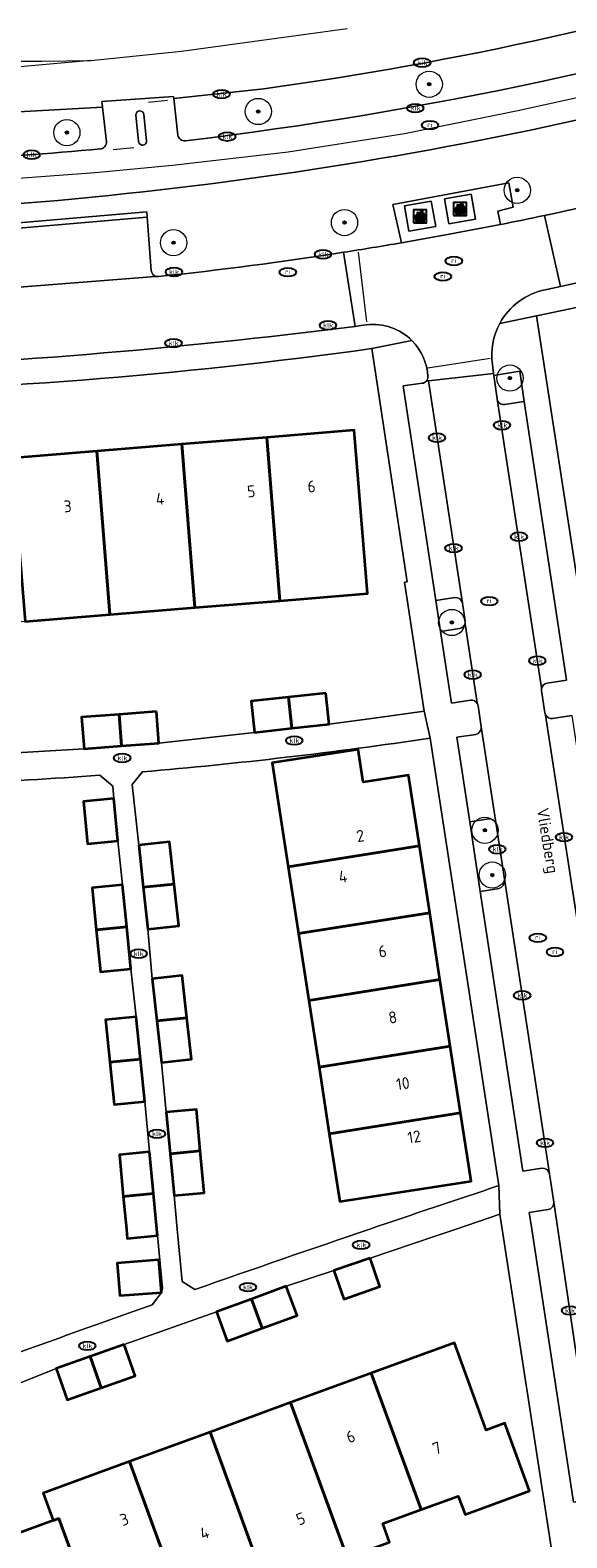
# Model space of a CAD drawing. Header units: metres. Extents: x 103671 to 105190, y 427150 to 429171.
# Tile 26 of 256: x 103934 to 103975, y 427226 to 427341. Entities that reach past the tile are written whole.
import ezdxf
from ezdxf.enums import TextEntityAlignment as Align

# ---------------------------------------------------------------- set-up
doc = ezdxf.new("R2010")
doc.units = ezdxf.units.M
for name, color, linetype, lineweight in [('B-WE-GR-BEPLANTING_CULTUUR_HEESTERS-GV', 253, 'Continuous', 18), ('B-WE-GR-BOOM-S', 253, 'Continuous', 25), ('B-WE-IE-AFVAL APART PLAATS-S', 253, 'Continuous', 25), ('B-WE-IE-MEUBILAIR-S', 253, 'Continuous', 25), ('B-WE-OG-BEBOUWING-GV', 253, 'Continuous', 35), ('B-WE-OG-BEBOUWING-T18', 7, 'Continuous', 18), ('B-WE-OG-TERREIN_BEGROEID-GV', 253, 'Continuous', 18), ('B-WE-OG-TERREIN_ERF-GV', 253, 'Continuous', 18), ('B-WE-OG-TOPOGRAFIE-T18', 7, 'Continuous', 18), ('B-WE-VH-GESLOTENVERHARDING_ASFALT-GV', 253, 'Continuous', 18), ('B-WE-VH-GESLOTENVERHARDING_BETON-GV', 253, 'Continuous', 18), ('B-WE-VH-OPENVERHARDING-GV', 253, 'Continuous', 18), ('B-WE-VH-OPENVERHARDING_BETONSTRAATSTEEN-GV', 253, 'Continuous', 18), ('B-WE-VH-OPENVERHARDING_TEGEL-GV', 253, 'Continuous', 18), ('B-WE-VW-MARKERING_PICTOGRAM-G', 253, 'Continuous', 18)]:
    doc.layers.add(name, color=color, linetype=linetype, lineweight=lineweight)
doc.styles.add('NLCS-ISO', font='NLCS-ISO.ttf')
doc.styles.add('NLCS-ISO-M500-T18', font='NLCS-ISO.ttf', dxfattribs={"height": 0.9})

# ---------------------------------------------------------------- blocks, each defined once
blk = doc.blocks.new('SIE-AFVAL APART PLAATS-SO')
h = blk.add_hatch(color=256)
h.dxf.hatch_style = 1
h.paths.add_polyline_path([(-0.09, 0.07), (-1.76, 0.07, 0.819081), (-1.79, -0.09), (-1.4, -2.19, 0.36153), (-1.37, -2.21), (-0.47, -2.21, 0.36153), (-0.44, -2.19), (-0.05, -0.09, 0.819081)])
h.paths.add_polyline_path([(-0.16, -0.1), (-0.2, -0.33), (-0.49, -0.33), (-0.47, -0.1)], flags=16)
h.paths.add_polyline_path([(-0.55, -0.1), (-0.58, -0.33), (-0.87, -0.33), (-0.87, -0.1)], flags=16)
h.paths.add_polyline_path([(-0.22, -0.42), (-0.27, -0.73), (-0.53, -0.73), (-0.5, -0.42)], flags=16)
h.paths.add_polyline_path([(-0.58, -0.42), (-0.61, -0.73), (-0.87, -0.73), (-0.87, -0.42)], flags=16)
h.paths.add_polyline_path([(-0.95, -0.1), (-0.95, -0.33), (-1.27, -0.33), (-1.29, -0.1)], flags=16)
h.paths.add_polyline_path([(-0.95, -0.42), (-0.95, -0.73), (-1.23, -0.73), (-1.26, -0.42)], flags=16)
h.paths.add_polyline_path([(-0.29, -0.83), (-0.34, -1.09), (-0.56, -1.09), (-0.54, -0.83)], flags=16)
h.paths.add_polyline_path([(-0.62, -0.83), (-0.65, -1.09), (-0.87, -1.09), (-0.87, -0.83)], flags=16)
h.paths.add_polyline_path([(-0.95, -0.83), (-0.95, -1.09), (-1.2, -1.09), (-1.22, -0.83)], flags=16)
h.paths.add_polyline_path([(-1.35, -0.33), (-1.64, -0.33), (-1.69, -0.1), (-1.37, -0.1)], flags=16)
h.paths.add_polyline_path([(-1.34, -0.42), (-1.31, -0.73), (-1.57, -0.73), (-1.63, -0.42)], flags=16)
h.paths.add_polyline_path([(-0.36, -1.18), (-0.41, -1.44), (-0.6, -1.44), (-0.57, -1.18)], flags=16)
h.paths.add_polyline_path([(-0.65, -1.18), (-0.68, -1.44), (-0.87, -1.44), (-0.87, -1.18)], flags=16)
h.paths.add_polyline_path([(-1.3, -0.83), (-1.28, -1.09), (-1.5, -1.09), (-1.55, -0.83)], flags=16)
h.paths.add_polyline_path([(-0.95, -1.18), (-0.95, -1.44), (-1.17, -1.44), (-1.19, -1.18)], flags=16)
h.paths.add_polyline_path([(-0.42, -1.53), (-0.47, -1.79), (-0.63, -1.79), (-0.6, -1.53)], flags=16)
h.paths.add_polyline_path([(-1.27, -1.18), (-1.25, -1.44), (-1.44, -1.44), (-1.49, -1.18)], flags=16)
h.paths.add_polyline_path([(-0.69, -1.53), (-0.71, -1.79), (-0.87, -1.79), (-0.87, -1.53)], flags=16)
h.paths.add_polyline_path([(-0.95, -1.53), (-0.95, -1.79), (-1.13, -1.79), (-1.16, -1.53)], flags=16)
h.paths.add_polyline_path([(-1.24, -1.53), (-1.22, -1.79), (-1.37, -1.79), (-1.42, -1.53)], flags=16)
h.paths.add_polyline_path([(-0.49, -1.89), (-0.53, -2.13), (-0.66, -2.13), (-0.64, -1.89)], flags=16)
h.paths.add_polyline_path([(-0.72, -1.89), (-0.74, -2.13), (-0.87, -2.13), (-0.87, -1.89)], flags=16)
h.paths.add_polyline_path([(-0.95, -1.89), (-0.95, -2.13), (-1.1, -2.13), (-1.12, -1.89)], flags=16)
h.paths.add_polyline_path([(-1.21, -1.89), (-1.18, -2.13), (-1.31, -2.13), (-1.35, -1.89)], flags=16)
h.paths.add_polyline_path([(-0.19, 0.78, -0.01173), (-0.3, 0.78, -0.148797), (-0.42, 1.03, -0.136076), (-0.69, 0.87), (-0.78, 0.85, -0.038293), (-1.14, 0.96), (-1.19, 0.81, -0.243822), (-1.56, 0.45, 0.344326), (-1, 0.22, -0.139345), (-0.6, 0.22, 0.618436), (-0.56, 0.27, -0.441494), (-0.47, 0.44, 0.309048)])
h.paths.add_polyline_path([(-0.49, 0.51, 0.351556), (-0.64, 0.31, 0.121061), (-1.02, 0.29, -0.288745), (-1.45, 0.42, 0.203599), (-1.12, 0.79), (-1.09, 0.87, 0.083075), (-0.28, 0.71, -0.242261)], flags=16)
h.paths.add_polyline_path([(-0.4, 0.79, -0.023345), (-0.63, 0.82, 0.07081), (-0.46, 0.9, 0.059965)], flags=16)
h.paths.add_polyline_path([(1.12, 1.48), (-1.07, 1.48, 0.860559), (-1.08, 1.42), (0.29, 1, -0.146703), (0.53, 0.28, 0.421968), (0.56, 0.25), (1.6, 0.31, 0.450293), (1.63, 0.34, 0.122241)])
h.paths.add_polyline_path([(0.26, 1.93, 1), (1.07, 1.93, 1)])
h.paths.add_polyline_path([(1.65, 0.15, 0.429303), (1.62, 0.18), (0.55, 0.23, 0.38429), (0.51, 0.2), (0.16, -2.16, 0.83726), (0.22, -2.18), (0.99, -0.78, -0.688204), (1.05, -0.78), (1.36, -2.14, 0.84934), (1.42, -2.14)])
for p, q in [((-0.09, 0.07), (-1.76, 0.07)), ((-1.4, -2.19), (-1.79, -0.09)), ((-1.37, -0.1), (-1.69, -0.1)), ((-1.64, -0.33), (-1.69, -0.1)), ((-1.64, -0.33), (-1.35, -0.33)), ((-1.63, -0.42), (-1.34, -0.42)), ((-1.57, -0.73), (-1.63, -0.42)), ((-1.57, -0.73), (-1.31, -0.73)), ((-1.55, -0.83), (-1.3, -0.83)), ((-1.5, -1.09), (-1.55, -0.83)), ((-1.5, -1.09), (-1.28, -1.09)), ((-1.49, -1.18), (-1.27, -1.18)), ((-1.44, -1.44), (-1.49, -1.18)), ((-1.44, -1.44), (-1.25, -1.44)), ((-1.42, -1.53), (-1.24, -1.53)), ((-1.37, -1.79), (-1.42, -1.53)), ((-1.37, -1.79), (-1.22, -1.79)), ((-1.37, -2.21), (-0.47, -2.21)), ((-1.31, -2.13), (-1.35, -1.89)), ((-1.35, -1.89), (-1.21, -1.89)), ((-1.31, -2.13), (-1.18, -2.13)), ((-0.95, -0.1), (-1.29, -0.1)), ((-1.27, -0.33), (-0.95, -0.33)), ((-1.26, -0.42), (-0.95, -0.42)), ((-1.23, -0.73), (-0.95, -0.73)), ((-1.22, -0.83), (-0.95, -0.83)), ((-1.2, -1.09), (-0.95, -1.09)), ((-1.19, -1.18), (-0.95, -1.18)), ((-1.17, -1.44), (-0.95, -1.44)), ((-1.16, -1.53), (-0.95, -1.53)), ((-1.13, -1.79), (-0.95, -1.79)), ((-1.12, -1.89), (-0.95, -1.89)), ((-1.1, -2.13), (-0.95, -2.13)), ((-0.95, -0.1), (-0.95, -0.33)), ((-0.95, -0.42), (-0.95, -0.73)), ((-0.95, -0.83), (-0.95, -1.09)), ((-0.95, -1.18), (-0.95, -1.44)), ((-0.95, -1.53), (-0.95, -1.79)), ((-0.95, -1.89), (-0.95, -2.13)), ((-0.87, -0.1), (-0.87, -0.33)), ((-0.55, -0.1), (-0.87, -0.1)), ((-0.87, -0.33), (-0.58, -0.33)), ((-0.87, -0.42), (-0.87, -0.73)), ((-0.87, -0.42), (-0.58, -0.42)), ((-0.87, -0.73), (-0.61, -0.73)), ((-0.87, -0.83), (-0.62, -0.83)), ((-0.87, -0.83), (-0.87, -1.09)), ((-0.87, -1.09), (-0.65, -1.09)), ((-0.87, -1.18), (-0.65, -1.18)), ((-0.87, -1.18), (-0.87, -1.44)), ((-0.87, -1.44), (-0.68, -1.44)), ((-0.87, -1.53), (-0.69, -1.53)), ((-0.87, -1.53), (-0.87, -1.79)), ((-0.87, -1.79), (-0.71, -1.79)), ((-0.87, -1.89), (-0.87, -2.13)), ((-0.87, -1.89), (-0.72, -1.89)), ((-0.87, -2.13), (-0.74, -2.13)), ((-0.66, -2.13), (-0.53, -2.13)), ((-0.64, -1.89), (-0.49, -1.89)), ((-0.63, -1.79), (-0.47, -1.79)), ((-0.6, -1.44), (-0.41, -1.44)), ((-0.6, -1.53), (-0.42, -1.53)), ((-0.57, -1.18), (-0.36, -1.18)), ((-0.56, -1.09), (-0.34, -1.09)), ((-0.54, -0.83), (-0.29, -0.83)), ((-0.53, -0.73), (-0.27, -0.73)), ((-0.53, -2.13), (-0.49, -1.89)), ((-0.5, -0.42), (-0.22, -0.42)), ((-0.49, -0.33), (-0.2, -0.33)), ((-0.16, -0.1), (-0.47, -0.1)), ((-0.47, -1.79), (-0.42, -1.53)), ((-0.44, -2.19), (-0.05, -0.09)), ((-0.41, -1.44), (-0.36, -1.18)), ((-0.34, -1.09), (-0.29, -0.83)), ((-0.27, -0.73), (-0.22, -0.42)), ((-0.2, -0.33), (-0.16, -0.1))]:
    blk.add_line(p, q)
blk.add_lwpolyline([(-2.5, -2.51), (2.5, -2.51), (2.5, 2.49), (-2.5, 2.49)], close=True)
for points in [[(-0.78, 0.85, -0.038293), (-1.14, 0.96), (-1.19, 0.81, -0.243822), (-1.56, 0.45, 0.344326), (-1, 0.22, -0.139345), (-0.6, 0.22, 0.618436), (-0.56, 0.27, -0.441494), (-0.47, 0.44, 0.309048), (-0.19, 0.78, -0.01173), (-0.3, 0.78, -0.01173)], [(-0.78, 0.85), (-0.69, 0.87, 0.136076), (-0.42, 1.03, 0.156405), (-0.29, 0.77)], [(-0.78, 0.85), (-0.69, 0.87, 0.136076), (-0.42, 1.03, 0.148797), (-0.3, 0.78, 0.148797)], [(-0.63, 0.82, 0.07081), (-0.46, 0.9, 0.059965), (-0.4, 0.79, 0.059965)], [(-0.4, 0.79, -0.023345), (-0.63, 0.82)]]:
    blk.add_lwpolyline(points, format="xyb")
for points in [[(-1.09, 0.87), (-1.12, 0.79, -0.203599), (-1.45, 0.42, 0.288745), (-1.02, 0.29, -0.121061), (-0.64, 0.31, -0.351556), (-0.49, 0.51, 0.242261), (-0.28, 0.71, -0.083075)], [(-1.07, 1.48), (1.12, 1.48, -0.122241), (1.63, 0.34, -0.450293), (1.6, 0.31), (0.56, 0.25, -0.421968), (0.53, 0.28, 0.146703), (0.29, 1), (-1.08, 1.42, -0.860559)], [(0.55, 0.23), (1.62, 0.18, -0.429303), (1.65, 0.15), (1.42, -2.14, -0.84934), (1.36, -2.14), (1.05, -0.78, 0.688204), (0.99, -0.78), (0.22, -2.18, -0.83726), (0.16, -2.16), (0.51, 0.2, -0.38429)]]:
    blk.add_lwpolyline(points, format="xyb", close=True)
for points in [[(-1.35, -0.33), (-1.37, -0.1)], [(-1.31, -0.73), (-1.34, -0.42)], [(-1.28, -1.09), (-1.3, -0.83)], [(-1.27, -0.33), (-1.29, -0.1)], [(-1.25, -1.44), (-1.27, -1.18)], [(-1.23, -0.73), (-1.26, -0.42)], [(-1.22, -1.79), (-1.24, -1.53)], [(-1.2, -1.09), (-1.22, -0.83)], [(-1.18, -2.13), (-1.21, -1.89)], [(-1.17, -1.44), (-1.19, -1.18)], [(-1.18, -2.22), (-1.18, -2.21)], [(-1.13, -1.79), (-1.16, -1.53)], [(-1.1, -2.13), (-1.12, -1.89)], [(-0.74, -2.13), (-0.72, -1.89)], [(-0.71, -1.79), (-0.69, -1.53)], [(-0.68, -1.44), (-0.65, -1.18)], [(-0.66, -2.13), (-0.64, -1.89)], [(-0.65, -1.09), (-0.62, -0.83)], [(-0.63, -1.79), (-0.6, -1.53)], [(-0.61, -0.73), (-0.58, -0.42)], [(-0.6, -1.44), (-0.57, -1.18)], [(-0.58, -0.33), (-0.55, -0.1)], [(-0.56, -1.09), (-0.54, -0.83)], [(-0.53, -0.73), (-0.5, -0.42)], [(-0.49, -0.33), (-0.47, -0.1)]]:
    blk.add_lwpolyline(points)
blk.add_circle((0.66, 1.93), 0.401)
for centre, radius, start, end in [((-1.76, -0.01), 0.0869, 90, 247.28103), ((-0.09, -0.01), 0.0869, 292.71897, 90), ((-1.37, -2.18), 0.0318, 190.49429, 270), ((-0.47, -2.18), 0.0318, 270, 349.50571)]:
    blk.add_arc(centre, radius, start, end)
blk = doc.blocks.new('SIE-MEUBILAIR_PUT_KOLK-SO')
blk.add_ellipse((0, 0), major_axis=(1.25, 0), ratio=0.54)
at = {"style": 'NLCS-ISO'}
blk.add_text('klk', height=0.75, dxfattribs=at).set_placement((0.03, 0), align=Align.MIDDLE_CENTER)
blk = doc.blocks.new('SIE-MEUBILAIR_PUT_RIOOLPUT-SO')
blk.add_ellipse((0, 0), major_axis=(1.25, 0), ratio=0.54)
at = {"style": 'NLCS-ISO'}
blk.add_text('ri', height=0.75, dxfattribs=at).set_placement((-0.04, 0.07), align=Align.MIDDLE_CENTER)
blk = doc.blocks.new('SGR-BOOM_GBKN-SO')
at = {"linetype": 'ByBlock', "lineweight": 18}
h = blk.add_hatch(color=0, dxfattribs=at)
h.dxf.hatch_style = 1
edge = h.paths.add_edge_path()
edge.add_arc((0, 0), 0.25, 0, 360)
at = {"color": 0, "linetype": 'ByBlock', "lineweight": 18}
for radius in [2, 0.25]:
    blk.add_circle((0, 0), radius, dxfattribs=at)
at = {"color": 0, "linetype": 'ByBlock', "lineweight": 18, "style": 'NLCS-ISO'}
blk.add_attdef('SOORT', (2.5, 0), '', height=1.5, dxfattribs=at)

msp = doc.modelspace()

# ---------------------------------------------------------------- linework, layer by layer
at = {"layer": 'B-WE-GR-BEPLANTING_CULTUUR_HEESTERS-GV', "flags": 128}
for points in [[(103970.29, 427312.787), (103971.773, 427313.026), (103971.462, 427315.323), (103969.473, 427315.003)], [(103969.473, 427315.003), (103969.715, 427313.214)], [(103966.508, 427298.083), (103965.06, 427297.862), (103965.419, 427295.508), (103966.867, 427295.729)], [(103967.286, 427296.299), (103967.078, 427297.664)], [(103969.079, 427281.236), (103967.631, 427281.015), (103968.44, 427275.709), (103969.888, 427275.93)], [(103969.648, 427280.817), (103969.648, 427280.818)], [(103970.307, 427276.499), (103969.648, 427280.817)]]:
    msp.add_lwpolyline(points, dxfattribs=at)
at = {"layer": 'B-WE-GR-BEPLANTING_CULTUUR_HEESTERS-GV'}
for points in [[(103969.715, 427313.214, 0.0800735), (103969.756, 427313.074)], [(103969.756, 427313.074, 0.3382319), (103970.29, 427312.787)], [(103967.078, 427297.664, 0.3850614), (103966.508, 427298.083)], [(103966.867, 427295.729, 0.3266795), (103967.285, 427296.143)], [(103967.285, 427296.143, 0.0833299), (103967.286, 427296.299)], [(103969.648, 427280.818, 0.3855237), (103969.079, 427281.236)], [(103969.888, 427275.93, 0.2783667), (103970.307, 427276.499)]]:
    msp.add_lwpolyline(points, format="xyb", dxfattribs=at)
at = {"layer": 'B-WE-OG-BEBOUWING-GV', "flags": 128}
for points in [[(103952.162, 427310.287), (103953.172, 427297.846), (103959.846, 427298.388), (103958.836, 427310.829)], [(103945.687, 427309.761), (103939.213, 427309.236), (103940.223, 427296.794), (103946.698, 427297.32)], [(103946.698, 427297.32), (103953.172, 427297.846), (103952.162, 427310.287), (103945.687, 427309.761)], [(103932.738, 427308.71), (103933.748, 427296.269), (103940.223, 427296.794), (103939.213, 427309.236)], [(103953.824, 427290.512), (103950.988, 427290.205), (103951.245, 427287.824), (103954.081, 427288.131)], [(103956.659, 427290.819), (103953.824, 427290.512), (103954.081, 427288.131), (103956.917, 427288.437)], [(103940.916, 427289.191), (103938.061, 427288.974), (103938.243, 427286.58), (103941.097, 427286.796)], [(103943.77, 427289.407), (103940.916, 427289.191), (103941.097, 427286.796), (103943.951, 427287.012)], [(103953.807, 427277.575), (103963.806, 427279.171), (103962.978, 427284.555), (103959.507, 427284.021), (103959.123, 427286.52), (103952.584, 427285.513)], [(103940.522, 427282.775), (103938.202, 427282.552), (103938.511, 427279.337), (103940.831, 427279.56)], [(103942.409, 427279.231), (103942.76, 427276.034), (103945.108, 427276.265), (103944.754, 427279.488)], [(103963.806, 427279.171), (103953.807, 427277.575), (103954.589, 427272.495), (103964.587, 427274.091)], [(103941.182, 427276.22), (103938.858, 427275.992), (103939.173, 427272.789), (103941.497, 427273.017)], [(103945.108, 427276.265), (103942.76, 427276.034), (103943.111, 427272.837), (103945.456, 427273.094)], [(103964.587, 427274.091), (103954.589, 427272.495), (103955.371, 427267.414), (103965.368, 427269.011)], [(103941.497, 427273.017), (103939.173, 427272.789), (103939.488, 427269.585), (103941.812, 427269.814)], [(103943.441, 427269.046), (103943.798, 427265.861), (103946.082, 427266.086), (103945.722, 427269.301)], [(103955.371, 427267.414), (103956.153, 427262.334), (103966.149, 427263.93), (103965.368, 427269.011)], [(103942.225, 427266.164), (103939.887, 427265.927), (103940.215, 427262.7), (103942.553, 427262.929)], [(103946.082, 427266.086), (103943.798, 427265.861), (103944.155, 427262.676), (103946.436, 427262.931)], [(103956.935, 427257.254), (103966.93, 427258.85), (103966.149, 427263.93), (103956.153, 427262.334)], [(103942.553, 427262.929), (103940.215, 427262.7), (103940.542, 427259.472), (103942.879, 427259.709)], [(103944.513, 427258.887), (103944.81, 427255.72), (103947.102, 427255.945), (103946.807, 427259.102)], [(103966.93, 427258.85), (103956.935, 427257.254), (103957.729, 427252.097), (103967.732, 427253.637)], [(103943.234, 427255.879), (103940.935, 427255.661), (103941.238, 427252.47), (103943.536, 427252.695)], [(103947.102, 427255.945), (103944.81, 427255.72), (103945.106, 427252.553), (103947.4, 427252.767)], [(103943.536, 427252.695), (103941.238, 427252.47), (103941.472, 427250), (103941.541, 427249.278), (103943.84, 427249.497), (103943.792, 427250)], [(103943.949, 427247.651), (103940.776, 427247.386), (103940.961, 427244.934), (103944.136, 427245.173)], [(103960.044, 427247.786), (103957.287, 427246.833), (103958.036, 427244.667), (103960.792, 427245.62)], [(103953.655, 427245.647), (103950.996, 427244.667), (103951.816, 427242.443), (103954.475, 427243.423)], [(103950.996, 427244.667), (103948.337, 427243.687), (103949.157, 427241.463), (103951.816, 427242.443)], [(103941.315, 427241.201), (103938.714, 427240.293), (103939.549, 427237.9), (103942.15, 427238.808)], [(103963.932, 427228.631), (103966.764, 427229.662), (103967.277, 427228.253), (103972.193, 427230.049), (103970.313, 427235.208), (103968.894, 427234.691), (103966.47, 427241.342), (103960.132, 427239.025)], [(103938.714, 427240.293), (103936.112, 427239.385), (103936.947, 427236.992), (103939.549, 427237.9)], [(103958.304, 427224.974), (103961.531, 427226.155), (103961.013, 427227.568), (103963.932, 427228.631), (103960.132, 427239.025), (103953.989, 427236.78)], [(103953.989, 427236.78), (103947.845, 427234.534), (103951.647, 427224.134), (103954.353, 427225.125), (103954.869, 427223.716), (103958.304, 427224.974)], [(103947.845, 427234.534), (103941.702, 427232.288), (103946.017, 427220.482), (103949.139, 427221.625), (103948.616, 427223.024), (103951.647, 427224.134)], [(103935.892, 427227.811), (103936.317, 427227.966), (103939.36, 427219.642), (103941.959, 427220.594), (103942.475, 427219.185), (103946.017, 427220.482), (103941.702, 427232.288), (103935.133, 427229.887)], [(103939.36, 427219.642), (103936.317, 427227.966), (103935.892, 427227.811), (103930.332, 427225.779), (103930.173, 427225.721), (103933.217, 427217.393), (103933.371, 427217.439), (103933.367, 427217.448), (103936.522, 427218.603), (103936.77, 427217.927), (103939.052, 427218.762), (103938.804, 427219.438)]]:
    msp.add_lwpolyline(points, close=True, dxfattribs=at)
at = {"layer": 'B-WE-OG-TERREIN_BEGROEID-GV'}
for points in [[(103995.22, 427346.458, -0.0412487), (103951.955, 427336.841)], [(103945.953, 427332.869, 0.0454958), (104000, 427344.43)], [(104000, 427340.801, -0.0661145), (103918.081, 427327.224)], [(103939.488, 427332.254, 0.4221137), (103939.945, 427332.807)], [(103945.396, 427333.31, 0.4174937), (103945.953, 427332.869)], [(103915.915, 427330.948, 0.017275), (103939.488, 427332.254)], [(103973.327, 427327.187, 0.0120817), (103987.119, 427330.445)], [(103969.991, 427326.504, 0.0027071), (103973.327, 427327.187)], [(103943.911, 427322.533, 0.0121663), (103958.028, 427324.384)], [(103958.028, 427324.384, 0.0039059), (103962.43, 427325.105)], [(103943.36, 427322.992, 0.3337164), (103943.755, 427322.541)], [(103943.755, 427322.541, 0.0767225), (103943.911, 427322.533)]]:
    msp.add_lwpolyline(points, format="xyb", dxfattribs=at)
at = {"layer": 'B-WE-OG-TERREIN_BEGROEID-GV', "flags": 128}
for points in [[(103951.955, 427336.841), (103945.089, 427336.084), (103945.396, 427333.31)], [(103939.945, 427332.807), (103939.653, 427335.439), (103924.975, 427334.629), (103921.959, 427334.55), (103918.97, 427334.454), (103915.509, 427334.371), (103914.713, 427334.268), (103913.953, 427334.046), (103913.266, 427333.677), (103912.642, 427333.189), (103912.096, 427332.619), (103911.682, 427331.939), (103911.411, 427331.306), (103911.35, 427331.136), (103911.313, 427330.987), (103915.915, 427330.948)], [(103962.43, 427325.105), (103961.775, 427328.013), (103970.613, 427329.661), (103970.945, 427327.807), (103969.781, 427327.516), (103969.991, 427326.504)], [(103933.262, 427322.203), (103932.997, 427326.198), (103932.97, 427326.606), (103943.021, 427327.453), (103943.052, 427327.045), (103943.36, 427322.992)]]:
    msp.add_lwpolyline(points, dxfattribs=at)
at = {"layer": 'B-WE-OG-TERREIN_ERF-GV'}
for points in [[(104000, 427326.345, -0.0202197), (103972.714, 427319.538)], [(103960.18, 427317.051, -0.0294919), (103915.87, 427313.568)], [(103964.614, 427287.385, -0.0162215), (103942.701, 427284.821)], [(103939.446, 427284.562, -0.0159401), (103917.671, 427283.635)], [(103960.031, 427250, -0.001953), (103969.854, 427253.303)], [(103946.68, 427245.381, -0.0025565), (103960.031, 427250)], [(103920.541, 427235.898, -0.0043478), (103943.436, 427244.236)]]:
    msp.add_lwpolyline(points, format="xyb", dxfattribs=at)
at = {"layer": 'B-WE-OG-TERREIN_ERF-GV', "flags": 128}
for points in [[(103972.714, 427319.538), (103977.009, 427291.727)], [(103925.073, 427285.895), (103924.975, 427288.346), (103927.866, 427288.462), (103930.78, 427288.579), (103930.878, 427286.127), (103938.243, 427286.58), (103938.061, 427288.974), (103940.916, 427289.191), (103943.77, 427289.407), (103943.951, 427287.012), (103951.245, 427287.824), (103950.988, 427290.205), (103953.824, 427290.512), (103956.659, 427290.819), (103956.917, 427288.437), (103960.54, 427288.919), (103964.162, 427289.441), (103962.675, 427299.248), (103962.873, 427299.278), (103960.18, 427317.051)], [(103915.87, 427313.568), (103916.3, 427306.381), (103919.669, 427306.655), (103919.589, 427307.642), (103926.263, 427308.184), (103932.738, 427308.71), (103939.213, 427309.236), (103945.687, 427309.761), (103952.162, 427310.287), (103958.836, 427310.829), (103959.846, 427298.388), (103953.172, 427297.846), (103946.698, 427297.32), (103940.223, 427296.794), (103933.748, 427296.269), (103927.274, 427295.743), (103920.6, 427295.201), (103920.227, 427299.788), (103916.858, 427299.514), (103917.563, 427285.734)], [(103969.854, 427253.303), (103964.614, 427287.385)], [(103940.522, 427282.775), (103940.43, 427283.734), (103939.446, 427284.562)], [(103942.701, 427284.821), (103941.902, 427283.851), (103942.409, 427279.231), (103944.754, 427279.488), (103945.108, 427276.265), (103945.456, 427273.094), (103943.111, 427272.837)], [(103943.436, 427244.236), (103944.136, 427245.173), (103944.223, 427245.469), (103943.84, 427249.497), (103941.541, 427249.278), (103941.472, 427250), (103941.238, 427252.47), (103940.935, 427255.661), (103943.234, 427255.879), (103942.879, 427259.709), (103940.542, 427259.472), (103940.215, 427262.7), (103939.887, 427265.927), (103942.225, 427266.164), (103941.812, 427269.814), (103939.488, 427269.585), (103939.173, 427272.789), (103938.858, 427275.992), (103941.182, 427276.22), (103940.831, 427279.56), (103938.511, 427279.337), (103938.202, 427282.552), (103940.522, 427282.775)], [(103943.111, 427272.837), (103943.441, 427269.046), (103945.722, 427269.301), (103946.082, 427266.086), (103946.436, 427262.931), (103944.155, 427262.676), (103944.513, 427258.887), (103946.807, 427259.102), (103947.102, 427255.945), (103947.4, 427252.767), (103945.106, 427252.553), (103945.345, 427250), (103945.719, 427245.997), (103946.68, 427245.381)], [(103969.939, 427251.118), (103966.598, 427250), (103964.988, 427249.461), (103960.044, 427247.786), (103960.792, 427245.62), (103958.036, 427244.667), (103957.287, 427246.833), (103953.655, 427245.647), (103954.475, 427243.423), (103951.816, 427242.443), (103949.157, 427241.463), (103948.337, 427243.687), (103941.315, 427241.201), (103942.15, 427238.808), (103939.549, 427237.9), (103936.947, 427236.992), (103936.112, 427239.385), (103929.196, 427236.6)], [(103973.85, 427225.769), (103970.111, 427250), (103969.939, 427251.118)], [(103930.332, 427225.779), (103935.892, 427227.811), (103935.133, 427229.887), (103941.702, 427232.288), (103947.845, 427234.534), (103953.989, 427236.78), (103960.132, 427239.025), (103966.47, 427241.342), (103968.894, 427234.691), (103970.313, 427235.208), (103972.193, 427230.049), (103967.277, 427228.253), (103966.764, 427229.662), (103963.932, 427228.631), (103961.013, 427227.568), (103961.531, 427226.155)]]:
    msp.add_lwpolyline(points, dxfattribs=at)
for points in [[(103954.589, 427272.495), (103953.807, 427277.575), (103952.584, 427285.513), (103959.123, 427286.52), (103959.507, 427284.021), (103962.978, 427284.555), (103963.806, 427279.171), (103964.587, 427274.091), (103965.368, 427269.011), (103966.149, 427263.93), (103966.93, 427258.85), (103967.732, 427253.637), (103957.729, 427252.097), (103956.935, 427257.254), (103956.153, 427262.334), (103955.371, 427267.414)], [(103944.136, 427245.173), (103940.961, 427244.934), (103940.776, 427247.386), (103943.949, 427247.651)]]:
    msp.add_lwpolyline(points, close=True, dxfattribs=at)
at = {"layer": 'B-WE-VH-GESLOTENVERHARDING_ASFALT-GV'}
for points in [[(103951.955, 427336.841, 0.0412487), (103995.22, 427346.458)], [(104000, 427344.43, -0.0454958), (103945.953, 427332.869)], [(103918.081, 427327.224, 0.0661145), (104000, 427340.801)], [(103942.195, 427334.834, -0.9923466), (103942.802, 427334.872)], [(103939.945, 427332.807, -0.4221137), (103939.488, 427332.254)], [(103943.001, 427332.876, -1.0352978), (103942.403, 427332.837)], [(103945.953, 427332.869, -0.4174937), (103945.396, 427333.31)], [(103939.488, 427332.254, -0.017275), (103915.915, 427330.948)]]:
    msp.add_lwpolyline(points, format="xyb", dxfattribs=at)
at = {"layer": 'B-WE-VH-GESLOTENVERHARDING_ASFALT-GV', "flags": 128}
for points in [[(103924.975, 427334.629), (103939.653, 427335.439), (103939.607, 427335.858), (103945.071, 427336.249), (103945.089, 427336.084), (103951.955, 427336.841)], [(103945.396, 427333.31), (103945.089, 427336.084), (103945.071, 427336.249), (103939.607, 427335.858), (103939.653, 427335.439)], [(103939.653, 427335.439), (103939.945, 427332.807)], [(103942.403, 427332.837), (103942.195, 427334.834)], [(103942.802, 427334.872), (103943.001, 427332.876)]]:
    msp.add_lwpolyline(points, dxfattribs=at)
at = {"layer": 'B-WE-VH-GESLOTENVERHARDING_BETON-GV', "flags": 128}
for points in [[(103962.66, 427327.909), (103962.999, 427325.997), (103965.042, 427326.359), (103964.703, 427328.27)], [(103965.704, 427328.453), (103966.042, 427326.542), (103968.085, 427326.904), (103967.747, 427328.815)]]:
    msp.add_lwpolyline(points, close=True, dxfattribs=at)
at = {"layer": 'B-WE-VH-OPENVERHARDING-GV'}
for points in [[(103942.802, 427334.872, 0.9923466), (103942.195, 427334.834)], [(103942.403, 427332.837, 1.0352978), (103943.001, 427332.876)], [(103973.327, 427327.187, -0.0027071), (103969.991, 427326.504)], [(103962.43, 427325.105, -0.0039059), (103958.028, 427324.384)], [(103969.921, 427318.961, -0.2233967), (103973.391, 427321.525)], [(103958.911, 427318.743, -0.0227465), (103917.924, 427315.408)], [(103963.216, 427317.668, 0.2288062), (103959.773, 427318.854)], [(103959.773, 427318.854, -0.2288062), (103963.216, 427317.668)], [(103969.359, 427315.843, -0.1603524), (103969.921, 427318.961)], [(103963.216, 427317.668, -0.1859409), (103964.444, 427314.926)], [(103915.87, 427313.568, 0.0294919), (103960.18, 427317.051)], [(103964.328, 427314.578, -0.1854204), (103964.013, 427314.404)], [(103964.444, 427314.926, -0.1896552), (103964.328, 427314.578)], [(103969.756, 427313.074, -0.0800735), (103969.715, 427313.214)], [(103966.508, 427298.083, -0.3850614), (103967.078, 427297.664)], [(103967.286, 427296.299, -0.0833299), (103967.285, 427296.143)], [(103973.107, 427291.004, -0.0878174), (103973.113, 427291.186)], [(103968.225, 427289.996, -0.0750547), (103968.27, 427289.851)], [(103973.411, 427289.164, -0.0706789), (103973.367, 427289.305)], [(103974.038, 427252.042, -0.3838562), (103973.619, 427251.475)], [(103977.54, 427226.906, -0.2474532), (103974.492, 427223.31)]]:
    msp.add_lwpolyline(points, format="xyb", dxfattribs=at)
at = {"layer": 'B-WE-VH-OPENVERHARDING-GV', "flags": 128}
for points in [[(103942.195, 427334.834), (103942.403, 427332.837)], [(103943.001, 427332.876), (103942.802, 427334.872)], [(103973.391, 427321.525), (103973.976, 427321.654), (103974.561, 427321.784), (103973.327, 427327.187)], [(103969.991, 427326.504), (103965.669, 427325.679), (103962.43, 427325.105)], [(103958.028, 427324.384), (103958.911, 427318.743), (103959.342, 427318.798), (103959.773, 427318.854)], [(103959.773, 427318.854), (103959.342, 427318.798), (103958.911, 427318.743)], [(103960.18, 427317.051), (103963.216, 427317.668)], [(103964.328, 427314.578), (103964.494, 427314.597), (103969.453, 427315.153), (103969.359, 427315.843)], [(103969.715, 427313.214), (103969.473, 427315.003), (103969.453, 427315.153), (103964.494, 427314.597), (103967.078, 427297.664), (103967.286, 427296.299)], [(103964.013, 427314.404), (103962.566, 427314.206), (103965.06, 427297.862), (103966.508, 427298.083)], [(103964.494, 427314.597), (103964.328, 427314.578)], [(103967.078, 427297.664), (103964.494, 427314.597)], [(103973.113, 427291.186), (103973.107, 427291.222), (103969.761, 427313.039), (103969.756, 427313.074)], [(103967.285, 427296.143), (103967.294, 427296.085), (103968.212, 427290.08), (103968.225, 427289.996)], [(103973.367, 427289.305), (103973.107, 427291.004)], [(103968.27, 427289.851), (103968.516, 427288.241), (103969.648, 427280.818), (103969.648, 427280.817), (103970.307, 427276.499), (103973.708, 427254.206), (103973.708, 427254.204), (103974.038, 427252.045), (103974.038, 427252.042), (103977.397, 427229.3), (103982.416, 427230.055), (103981.573, 427235.574)], [(103973.417, 427289.122), (103973.411, 427289.164)], [(103978.605, 427255.443), (103978.603, 427255.454), (103973.417, 427289.122)], [(103977.397, 427229.3), (103974.038, 427252.042)], [(103973.619, 427251.475), (103972.172, 427251.255), (103972.364, 427250), (103975.537, 427229.202), (103976.987, 427229.423)]]:
    msp.add_lwpolyline(points, dxfattribs=at)
at = {"layer": 'B-WE-VH-OPENVERHARDING_BETONSTRAATSTEEN-GV'}
for points in [[(103987.119, 427330.445, -0.0120817), (103973.327, 427327.187)], [(103974.561, 427321.784, 0.0163306), (104000, 427328.34)], [(103958.028, 427324.384, -0.0121663), (103943.911, 427322.533)], [(103943.755, 427322.541, -0.3337164), (103943.36, 427322.992)], [(103943.911, 427322.533, -0.0767225), (103943.755, 427322.541)], [(103917.924, 427315.408, 0.0227465), (103958.911, 427318.743)], [(103970.29, 427312.787, -0.3382319), (103969.756, 427313.074)], [(103967.285, 427296.143, -0.3266795), (103966.867, 427295.729)], [(103973.113, 427291.186, -0.310885), (103973.526, 427291.574)], [(103967.7, 427290.27, -0.3270262), (103968.225, 427289.996)], [(103973.936, 427288.886, -0.3306471), (103973.411, 427289.164)], [(103968.516, 427288.241, -0.3850614), (103968.097, 427287.671)], [(103969.079, 427281.236, -0.3855237), (103969.648, 427280.818)], [(103970.307, 427276.499, -0.2783667), (103969.888, 427275.93)], [(103973.139, 427254.623, -0.3853071), (103973.708, 427254.206)]]:
    msp.add_lwpolyline(points, format="xyb", dxfattribs=at)
at = {"layer": 'B-WE-VH-OPENVERHARDING_BETONSTRAATSTEEN-GV', "flags": 128}
for points in [[(103943.052, 427327.045), (103932.997, 427326.198), (103933.262, 427322.203)], [(103943.36, 427322.992), (103943.052, 427327.045)], [(103973.327, 427327.187), (103974.561, 427321.784)], [(103958.911, 427318.743), (103958.028, 427324.384)], [(103943.755, 427322.541), (103943.686, 427322.536), (103932.974, 427321.699), (103932.915, 427321.694)], [(103932.915, 427321.694), (103932.974, 427321.699), (103943.686, 427322.536), (103943.755, 427322.541)], [(103969.756, 427313.074), (103969.761, 427313.039), (103973.107, 427291.222), (103973.113, 427291.186)], [(103971.773, 427313.026), (103970.29, 427312.787)], [(103973.526, 427291.574), (103975.006, 427291.799), (103971.773, 427313.026)], [(103966.867, 427295.729), (103965.419, 427295.508), (103966.252, 427290.049), (103967.7, 427290.27)], [(103968.225, 427289.996), (103968.212, 427290.08), (103967.294, 427296.085), (103967.285, 427296.143)], [(103973.411, 427289.164), (103973.417, 427289.122), (103978.603, 427255.454), (103978.605, 427255.443)], [(103975.416, 427289.112), (103973.936, 427288.886)], [(103968.097, 427287.671), (103966.649, 427287.45), (103967.631, 427281.015), (103969.079, 427281.236)], [(103969.648, 427280.818), (103968.516, 427288.241)], [(103973.708, 427254.206), (103970.307, 427276.499)], [(103969.888, 427275.93), (103968.44, 427275.709), (103971.692, 427254.403), (103973.139, 427254.623)]]:
    msp.add_lwpolyline(points, dxfattribs=at)
at = {"layer": 'B-WE-VH-OPENVERHARDING_TEGEL-GV', "flags": 128}
for points in [[(103969.991, 427326.504), (103969.781, 427327.516), (103970.945, 427327.807), (103970.613, 427329.661), (103961.775, 427328.013), (103962.43, 427325.105), (103965.669, 427325.679)], [(103965.042, 427326.359), (103962.999, 427325.997), (103962.66, 427327.909), (103964.703, 427328.27)], [(103968.085, 427326.904), (103966.042, 427326.542), (103965.704, 427328.453), (103967.747, 427328.815)], [(103943.052, 427327.045), (103943.021, 427327.453), (103932.97, 427326.606), (103932.997, 427326.198)]]:
    msp.add_lwpolyline(points, close=True, dxfattribs=at)
at = {"layer": 'B-WE-VH-OPENVERHARDING_TEGEL-GV'}
for points in [[(104000, 427328.34, -0.0163306), (103974.561, 427321.784)], [(103972.714, 427319.538, 0.0202197), (104000, 427326.345)], [(103973.391, 427321.525, 0.2233967), (103969.921, 427318.961)], [(103969.921, 427318.961, 0.1603524), (103969.359, 427315.843)], [(103964.444, 427314.926, 0.1859409), (103963.216, 427317.668)], [(103964.013, 427314.404, 0.1854204), (103964.328, 427314.578)], [(103964.328, 427314.578, 0.1896552), (103964.444, 427314.926)], [(103973.113, 427291.186, 0.0878174), (103973.107, 427291.004)], [(103973.526, 427291.574, 0.310885), (103973.113, 427291.186)], [(103968.225, 427289.996, 0.3270262), (103967.7, 427290.27)], [(103968.27, 427289.851, 0.0750547), (103968.225, 427289.996)], [(103973.367, 427289.305, 0.0706789), (103973.411, 427289.164)], [(103973.411, 427289.164, 0.3306471), (103973.936, 427288.886)], [(103968.097, 427287.671, 0.3850614), (103968.516, 427288.241)], [(103942.701, 427284.821, 0.0162215), (103964.614, 427287.385)], [(103917.671, 427283.635, 0.0159401), (103939.446, 427284.562)], [(103973.708, 427254.206, 0.3853071), (103973.139, 427254.623)], [(103969.854, 427253.303, 0.001953), (103960.031, 427250)], [(103973.619, 427251.475, 0.3838562), (103974.038, 427252.042)], [(103960.031, 427250, 0.0025565), (103946.68, 427245.381)], [(103943.436, 427244.236, 0.0043478), (103920.541, 427235.898)], [(103974.492, 427223.31, 0.2474532), (103977.54, 427226.906)]]:
    msp.add_lwpolyline(points, format="xyb", dxfattribs=at)
at = {"layer": 'B-WE-VH-OPENVERHARDING_TEGEL-GV', "flags": 128}
for points in [[(103974.561, 427321.784), (103973.976, 427321.654), (103973.391, 427321.525)], [(103977.33, 427289.65), (103977.009, 427291.727), (103972.714, 427319.538), (103969.921, 427318.961)], [(103969.921, 427318.961), (103972.714, 427319.538)], [(103963.216, 427317.668), (103960.18, 427317.051), (103962.873, 427299.278), (103962.675, 427299.248), (103964.162, 427289.441), (103964.614, 427287.385), (103969.854, 427253.303), (103969.939, 427251.118), (103970.111, 427250), (103973.85, 427225.769), (103974.492, 427223.31)], [(103969.359, 427315.843), (103969.453, 427315.153), (103969.473, 427315.003), (103971.462, 427315.323), (103971.773, 427313.026), (103975.006, 427291.799), (103973.526, 427291.574)], [(103967.7, 427290.27), (103966.252, 427290.049), (103965.419, 427295.508), (103965.06, 427297.862), (103962.566, 427314.206), (103964.013, 427314.404)], [(103973.107, 427291.004), (103973.367, 427289.305)], [(103968.516, 427288.241), (103968.27, 427289.851)], [(103964.614, 427287.385), (103964.162, 427289.441), (103960.54, 427288.919), (103956.917, 427288.437), (103954.081, 427288.131), (103951.245, 427287.824), (103943.951, 427287.012), (103941.097, 427286.796), (103938.243, 427286.58), (103930.878, 427286.127), (103928.065, 427286.015), (103925.073, 427285.895)], [(103973.936, 427288.886), (103975.416, 427289.112), (103980.463, 427255.982), (103978.996, 427255.758)], [(103973.139, 427254.623), (103971.692, 427254.403), (103968.44, 427275.709), (103967.631, 427281.015), (103966.649, 427287.45), (103968.097, 427287.671)], [(103939.446, 427284.562), (103940.43, 427283.734), (103940.522, 427282.775), (103940.831, 427279.56), (103941.182, 427276.22), (103941.497, 427273.017), (103941.812, 427269.814), (103942.225, 427266.164), (103942.553, 427262.929), (103942.879, 427259.709), (103943.234, 427255.879), (103943.536, 427252.695), (103943.792, 427250), (103943.84, 427249.497), (103944.223, 427245.469), (103944.136, 427245.173), (103943.436, 427244.236)], [(103943.441, 427269.046), (103943.111, 427272.837), (103942.76, 427276.034), (103942.409, 427279.231), (103941.902, 427283.851), (103942.701, 427284.821)], [(103946.68, 427245.381), (103945.719, 427245.997), (103945.345, 427250), (103945.106, 427252.553), (103944.81, 427255.72), (103944.513, 427258.887), (103944.155, 427262.676), (103943.798, 427265.861), (103943.441, 427269.046)], [(103920.541, 427235.898), (103920.601, 427233.151), (103923.826, 427234.518), (103926.511, 427235.559), (103929.196, 427236.6), (103936.112, 427239.385), (103938.714, 427240.293), (103941.315, 427241.201), (103948.337, 427243.687), (103950.996, 427244.667), (103953.655, 427245.647), (103957.287, 427246.833), (103960.044, 427247.786), (103964.988, 427249.461), (103966.598, 427250), (103969.939, 427251.118), (103969.854, 427253.303)], [(103973.708, 427254.204), (103973.708, 427254.206)], [(103974.038, 427252.042), (103974.038, 427252.045), (103973.708, 427254.204)], [(103976.987, 427229.423), (103975.537, 427229.202), (103972.364, 427250), (103972.172, 427251.255), (103973.619, 427251.475)]]:
    msp.add_lwpolyline(points, dxfattribs=at)
at = {"layer": 'B-WE-VW-MARKERING_PICTOGRAM-G', "flags": 128}
for points in [[(103945.659, 427339.701), (103958.29, 427341.42)], [(103938.758, 427338.982), (103945.659, 427339.701)], [(103926.793, 427338.927), (103935.048, 427338.927)], [(103938.758, 427338.982), (103926.817, 427337.93)], [(103935.048, 427338.927), (103938.758, 427338.982)], [(103943.151, 427335.807), (103944.611, 427335.967)], [(103977.182, 427336.441), (103971.306, 427335.163)], [(103971.306, 427335.163), (103962.671, 427333.416)], [(103940.459, 427332.216), (103942.05, 427332.369)], [(103962.671, 427333.416), (103953.793, 427331.996)], [(103953.793, 427331.996), (103944.982, 427330.983)], [(103939.105, 427330.443), (103930.121, 427329.763)], [(103944.982, 427330.983), (103939.105, 427330.443)], [(103959.131, 427324.393), (103959.773, 427319.092)], [(103964.446, 427315.583), (103969.185, 427316.308)]]:
    msp.add_lwpolyline(points, dxfattribs=at)

# ---------------------------------------------------------------- block references
at = {"layer": 'B-WE-GR-BOOM-S', "xscale": 0.5, "yscale": 0.5, "zscale": 0.5}
for p in [(103964.547, 427337.181), (103951.523, 427335.104), (103936.936, 427333.496), (103971.255, 427329.103), (103958.093, 427326.647), (103945.068, 427325.114), (103970.7, 427314.8), (103966.266, 427296.19), (103968.791, 427280.366), (103969.356, 427276.952)]:
    msp.add_blockref('SGR-BOOM_GBKN-SO', p, dxfattribs=at)
at = {"layer": 'B-WE-IE-AFVAL APART PLAATS-S', "xscale": 0.2, "yscale": 0.2, "zscale": 0.2}
for p in [(103966.894, 427327.688), (103963.852, 427327.125)]:
    msp.add_blockref('SIE-AFVAL APART PLAATS-SO', p, dxfattribs=at)
at = {"layer": 'B-WE-IE-MEUBILAIR-S', "xscale": 0.5, "yscale": 0.5, "zscale": 0.5}
for name, p in [('SIE-MEUBILAIR_PUT_KOLK-SO', (103964.008, 427338.82)), ('SIE-MEUBILAIR_PUT_KOLK-SO', (103948.719, 427336.424)), ('SIE-MEUBILAIR_PUT_KOLK-SO', (103963.497, 427335.357)), ('SIE-MEUBILAIR_PUT_KOLK-SO', (103949.153, 427333.195)), ('SIE-MEUBILAIR_PUT_RIOOLPUT-SO', (103964.612, 427334.068)), ('SIE-MEUBILAIR_PUT_KOLK-SO', (103934.251, 427331.811)), ('SIE-MEUBILAIR_PUT_KOLK-SO', (103956.46, 427324.23)), ('SIE-MEUBILAIR_PUT_KOLK-SO', (103945.09, 427322.88)), ('SIE-MEUBILAIR_PUT_RIOOLPUT-SO', (103953.774, 427322.864)), ('SIE-MEUBILAIR_PUT_RIOOLPUT-SO', (103966.425, 427323.718)), ('SIE-MEUBILAIR_PUT_RIOOLPUT-SO', (103965.587, 427322.54)), ('SIE-MEUBILAIR_PUT_KOLK-SO', (103956.83, 427318.82)), ('SIE-MEUBILAIR_PUT_KOLK-SO', (103945.06, 427317.46)), ('SIE-MEUBILAIR_PUT_KOLK-SO', (103965.14, 427310.26)), ('SIE-MEUBILAIR_PUT_KOLK-SO', (103970.1, 427311.21)), ('SIE-MEUBILAIR_PUT_KOLK-SO', (103971.39, 427302.72)), ('SIE-MEUBILAIR_PUT_KOLK-SO', (103966.4, 427301.85)), ('SIE-MEUBILAIR_PUT_RIOOLPUT-SO', (103969.122, 427297.81)), ('SIE-MEUBILAIR_PUT_KOLK-SO', (103972.79, 427293.28)), ('SIE-MEUBILAIR_PUT_KOLK-SO', (103967.86, 427292.22)), ('SIE-MEUBILAIR_PUT_KOLK-SO', (103954.26, 427287.2)), ('SIE-MEUBILAIR_PUT_KOLK-SO', (103941.15, 427285.87)), ('SIE-MEUBILAIR_PUT_KOLK-SO', (103974.81, 427279.84)), ('SIE-MEUBILAIR_PUT_KOLK-SO', (103969.74, 427278.92)), ('SIE-MEUBILAIR_PUT_RIOOLPUT-SO', (103972.822, 427272.176)), ('SIE-MEUBILAIR_PUT_KOLK-SO', (103942.4, 427270.97)), ('SIE-MEUBILAIR_PUT_RIOOLPUT-SO', (103974.134, 427271.097)), ('SIE-MEUBILAIR_PUT_KOLK-SO', (103971.63, 427267.79)), ('SIE-MEUBILAIR_PUT_KOLK-SO', (103943.8, 427257.25)), ('SIE-MEUBILAIR_PUT_KOLK-SO', (103973.37, 427256.56)), ('SIE-MEUBILAIR_PUT_KOLK-SO', (103959.36, 427248.79)), ('SIE-MEUBILAIR_PUT_KOLK-SO', (103950.73, 427245.57)), ('SIE-MEUBILAIR_PUT_KOLK-SO', (103975.27, 427243.79)), ('SIE-MEUBILAIR_PUT_KOLK-SO', (103938.49, 427241.1))]:
    msp.add_blockref(name, p, dxfattribs=at)

# ---------------------------------------------------------------- texts
at = {"layer": 'B-WE-OG-BEBOUWING-T18', "style": 'NLCS-ISO-M500-T18'}
for s, rotation, p in [('6', 4.6, (103955.58, 427306.551)), ('4', 4.6, (103944.031, 427305.614)), ('5', 4.6, (103950.986, 427306.178)), ('3', 4.6, (103936.997, 427305.043)), ('2', 8.7, (103959.299, 427279.942)), ('4', 8.8, (103957.967, 427276.841)), ('6', 8.7, (103960.992, 427271.152)), ('8', 8.7, (103961.766, 427266.118)), ('10', 8.7, (103962.54, 427261.083)), ('12', 8.8, (103963.404, 427257.018)), ('6', 20.1, (103958.564, 427234.193)), ('7', 20, (103965.135, 427233.326)), ('3', 20.1, (103941.311, 427227.886)), ('5', 20.1, (103954.756, 427227.935)), ('4', 20.1, (103947.422, 427226.847))]:
    msp.add_text(s, height=0.9, rotation=rotation, dxfattribs=at).set_placement(p, align=Align.MIDDLE)
at = {"layer": 'B-WE-OG-TOPOGRAFIE-T18', "style": 'NLCS-ISO-M500-T18'}
msp.add_text('Vliedberg', height=0.9, rotation=279.3, dxfattribs=at).set_placement((103973.453, 427279.552), align=Align.MIDDLE)

doc.saveas('drawing.dxf')
